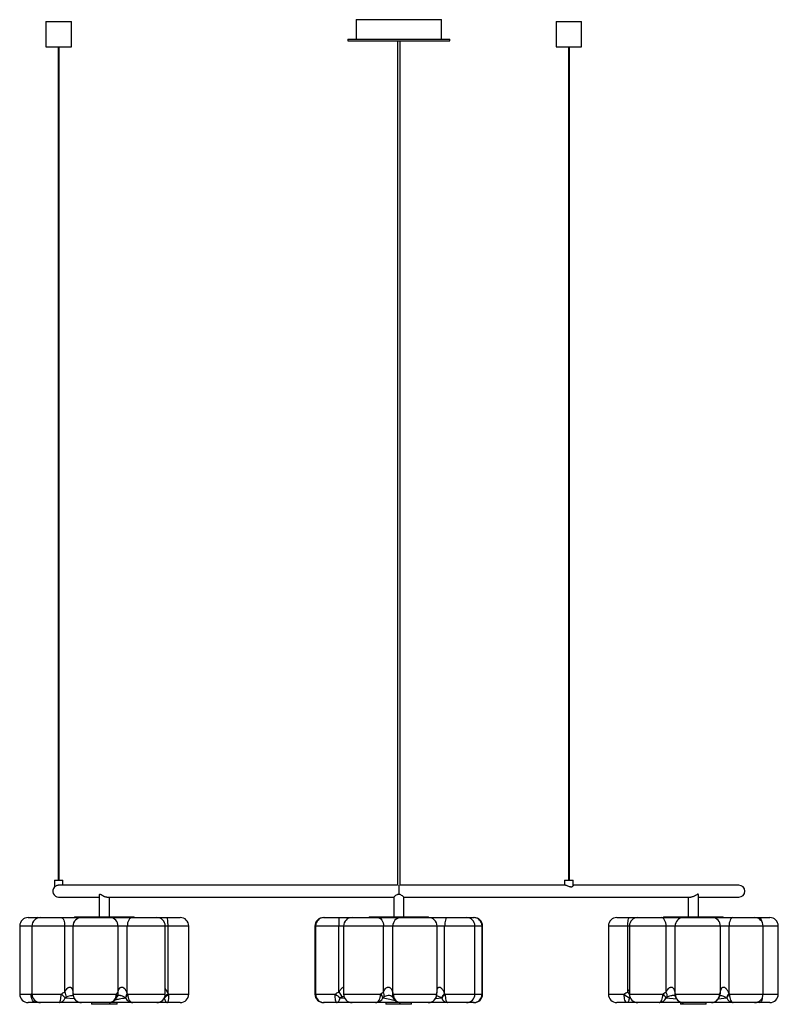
# Model space of a CAD drawing. Header units: millimetres. Extents: x -681 to 211, y -635 to 523.
import ezdxf

# ---------------------------------------------------------------- set-up
doc = ezdxf.new("R2010")
doc.units = ezdxf.units.MM

msp = doc.modelspace()

# ---------------------------------------------------------------- linework, layer by layer
at = {"color": 7, "linetype": 'Continuous', "lineweight": 25}
for p, q in [((-285.1, 522.6), (-285.1, 499.6)), ((-285.1, 522.6), (-185.1, 522.6)), ((-185.1, 499.6), (-185.1, 522.6)), ((-650.1, 520.6), (-650.1, 490.6)), ((-650.1, 520.6), (-620.1, 520.6)), ((-620.1, 490.6), (-620.1, 520.6)), ((-50.1, 520.6), (-50.1, 490.6)), ((-50.1, 520.6), (-20.1, 520.6)), ((-20.1, 490.6), (-20.1, 520.6)), ((-295.1, 499.6), (-295.1, 497.6)), ((-295.1, 499.6), (-175.1, 499.6)), ((-175.1, 497.6), (-175.1, 499.6)), ((-650.1, 490.6), (-620.1, 490.6)), ((-635.6, 490.6), (-635.6, -489.4)), ((-634.6, -489.4), (-634.6, 490.6)), ((-295.1, 497.6), (-175.1, 497.6)), ((-50.1, 490.6), (-20.1, 490.6)), ((-35.6, 490.6), (-35.6, -489.4)), ((-34.6, -489.4), (-34.6, 490.6)), ((-640.1, -489.4), (-640.1, -497.5)), ((-640.1, -489.4), (-630.1, -489.4)), ((-236.6, -495.4), (-635.1, -495.4)), ((-630.1, -495.4), (-630.1, -489.4)), ((-39.4, -495.4), (-233.6, -495.4)), ((-40.1, -489.4), (-40.1, -495.4)), ((-40.1, -489.4), (-30.1, -489.4)), ((-30.1, -495.9), (-30.1, -489.4)), ((164.9, -495.4), (-30.1, -495.4)), ((-635.1, -509.4), (-587.5, -509.4)), ((-587.5, -507.1), (-587.5, -532.4)), ((-578.5, -509.4), (-241.1, -509.4)), ((-575.5, -532.4), (-575.5, -509.4)), ((-241.1, -509.4), (-241.1, -532.4)), ((-229.2, -509.4), (108.3, -509.4)), ((-229.1, -532.4), (-229.1, -509.4)), ((105.3, -509.4), (105.3, -532.4)), ((117.3, -532.4), (117.3, -507.2)), ((117.3, -509.4), (164.9, -509.4)), ((-616.5, -532.4), (-616.5, -533.4)), ((-616.5, -532.4), (-546.5, -532.4)), ((-546.5, -533.4), (-546.5, -532.4)), ((-270.1, -532.4), (-270.1, -533.4)), ((-270.1, -532.4), (-200.1, -532.4)), ((-200.1, -533.4), (-200.1, -532.4)), ((76.3, -532.4), (76.3, -533.4)), ((76.3, -532.4), (146.3, -532.4)), ((146.3, -533.4), (146.3, -532.4)), ((-680.9, -543.4), (-680.9, -623.4)), ((-482.1, -543.4), (-680.9, -543.4)), ((-670.9, -533.4), (-492.1, -533.4)), ((-666.5, -543.4), (-666.5, -623.4)), ((-628, -620.9), (-628, -543.4)), ((-618.2, -623), (-618.2, -543.4)), ((-565.3, -620.9), (-565.3, -543.4)), ((-554.4, -623), (-554.4, -543.4)), ((-509.8, -623.4), (-509.8, -543.4)), ((-506.5, -623), (-506.5, -543.4)), ((-482.1, -623.4), (-482.1, -543.4)), ((-333.7, -543.4), (-333.7, -623.4)), ((-136.6, -543.4), (-333.7, -543.4)), ((-333, -543.4), (-333, -623.4)), ((-323.7, -533.4), (-146.6, -533.4)), ((-305.5, -533.4), (-305.5, -543.4)), ((-305.5, -620.9), (-305.5, -543.4)), ((-300.1, -543.4), (-300.1, -623.4)), ((-253.2, -620.9), (-253.2, -543.4)), ((-242, -623), (-242, -543.4)), ((-190.2, -620.9), (-190.2, -543.4)), ((-181.2, -623), (-181.2, -543.4)), ((-145.6, -623.4), (-145.6, -543.4)), ((-137.2, -623.4), (-137.2, -543.4)), ((-136.6, -623.4), (-136.6, -543.4)), ((11.4, -543.4), (11.4, -623.4)), ((211.1, -543.4), (11.4, -543.4)), ((21.4, -533.4), (201.1, -533.4)), ((34.1, -620.9), (34.1, -543.4)), ((36, -543.4), (36, -623.4)), ((79.2, -620.9), (79.2, -543.4)), ((89.8, -623), (89.8, -543.4)), ((143.1, -620.9), (143.1, -543.4)), ((153.2, -623), (153.2, -543.4)), ((193.3, -623.4), (193.3, -543.4)), ((211.1, -623.4), (211.1, -543.4)), ((-618.2, -623.4), (-567.2, -623.4)), ((-618.2, -624.1), (-618.2, -624.7)), ((-305.5, -620.9), (-301.8, -626.9)), ((-241.7, -623.4), (-190.6, -623.4)), ((90, -623.4), (142, -623.4)), ((-656.7, -633.4), (-670.9, -633.4)), ((-634.7, -633.4), (-656.5, -633.4)), ((-575.9, -633.4), (-608.3, -633.4)), ((-596.5, -633.4), (-596.5, -635.4)), ((-566.5, -635.4), (-596.5, -635.4)), ((-570.7, -633.4), (-575.4, -633.4)), ((-571.2, -633.4), (-573.5, -633)), ((-566.5, -635.4), (-566.5, -633.4)), ((-566.5, -635.4), (-566.5, -633.4)), ((-519.8, -633.4), (-547.9, -633.4)), ((-492.1, -633.4), (-519.5, -633.4)), ((-290.3, -633.4), (-323.7, -633.4)), ((-262.4, -633.4), (-290.1, -633.4)), ((-250.2, -633.4), (-250.2, -635.4)), ((-220.2, -635.4), (-250.2, -635.4)), ((-233.3, -633.4), (-242.1, -633.4)), ((-200.4, -633.4), (-233, -633.4)), ((-220.2, -635.4), (-220.2, -633.4)), ((-220.2, -635.4), (-220.2, -633.4)), ((-146.6, -633.4), (-200.1, -633.4)), ((45.6, -633.4), (21.4, -633.4)), ((71, -633.4), (46, -633.4)), ((96.2, -633.4), (96.2, -635.4)), ((126.2, -635.4), (96.2, -635.4)), ((132.5, -633.4), (99.5, -633.4)), ((126.2, -635.4), (126.2, -633.4)), ((126.2, -635.4), (126.2, -633.4)), ((183.3, -633.4), (158.1, -633.4)), ((201.1, -633.4), (183.5, -633.4))]:
    msp.add_line(p, q, dxfattribs=at)
at = {"color": 8, "linetype": 'Continuous', "lineweight": 25}
for p, q in [((-235.1, -495.4), (-235.1, -506.1)), ((-680.9, -623.4), (-667.4, -623.4)), ((-667.4, -623.4), (-666.5, -622.7)), ((-666.5, -623.4), (-632.2, -623.4)), ((-553.9, -623.4), (-509.8, -623.4)), ((-505.9, -623.4), (-482.1, -623.4)), ((-333.7, -623.4), (-309.9, -623.4)), ((-300.1, -623.4), (-256.5, -623.4)), ((-180.5, -623.4), (-136.6, -623.4)), ((11.4, -623.4), (29.8, -623.4)), ((36, -623.4), (75.4, -623.4)), ((153.8, -623.4), (211.1, -623.4)), ((-627.5, -627.8), (-616.7, -628.6)), ((-304, -627.8), (-298.8, -628.1)), ((-192, -628.5), (-184.6, -627.9)), ((36.9, -627.4), (36, -627.8)), ((36, -627.8), (37.2, -627.8)), ((79.1, -627.8), (91.3, -629.1)), ((140.8, -628.9), (150.4, -627.9))]:
    msp.add_line(p, q, dxfattribs=at)
at = {"color": 7, "linetype": 'Continuous', "lineweight": 25, "flags": 128}
for points in [[(-632, -533.4), (-631.2, -533.6), (-630.5, -534.2), (-629.8, -535.1), (-629.2, -536.4), (-628.7, -537.9), (-628.3, -539.6), (-628.1, -541.5), (-628, -543.4)], [(-548.2, -533.4), (-549.4, -533.6), (-550.6, -534.2), (-551.7, -535.1), (-552.6, -536.4), (-553.4, -537.9), (-554, -539.6), (-554.3, -541.5), (-554.4, -543.4)], [(-506.5, -543.4), (-506.5, -541.5), (-506.6, -539.6), (-506.7, -537.9), (-506.9, -536.4), (-507, -535.1), (-507.2, -534.2), (-507.4, -533.6), (-507.7, -533.4)], [(-260.2, -533.4), (-258.8, -533.6), (-257.5, -534.2), (-256.3, -535.1), (-255.2, -536.4), (-254.4, -537.9), (-253.7, -539.6), (-253.3, -541.5), (-253.2, -543.4)], [(-178.2, -533.4), (-178.8, -533.6), (-179.3, -534.2), (-179.8, -535.1), (-180.3, -536.4), (-180.7, -537.9), (-180.9, -539.6), (-181.1, -541.5), (-181.2, -543.4)], [(34.1, -543.4), (34.1, -541.5), (34.2, -539.6), (34.4, -537.9), (34.6, -536.4), (34.8, -535.1), (35.2, -534.2), (35.5, -533.6), (35.8, -533.4)], [(79.2, -543.4), (79.1, -541.5), (78.7, -539.6), (78.2, -537.9), (77.5, -536.4), (76.6, -535.1), (75.6, -534.2), (74.6, -533.6), (73.5, -533.4)], [(157.8, -533.4), (156.9, -533.6), (156, -534.2), (155.2, -535.1), (154.5, -536.4), (154, -537.9), (153.5, -539.6), (153.3, -541.5), (153.2, -543.4)], [(-662.3, -633.4), (-663.3, -633.3), (-664.3, -632.7), (-665.2, -631.8), (-665.9, -630.5), (-666.6, -629), (-667, -627.3), (-667.3, -625.4), (-667.4, -623.4)], [(-634.7, -633.4), (-634.2, -633.3), (-633.7, -632.7), (-633.3, -631.8), (-632.9, -630.5), (-632.6, -629), (-632.4, -627.3), (-632.2, -625.4), (-632.2, -623.4)], [(-575.9, -633.4), (-574.2, -633.3), (-572.6, -632.7), (-571.1, -631.8), (-569.8, -630.5), (-568.7, -629), (-567.9, -627.3), (-567.4, -625.4), (-567.2, -623.4)], [(-553.9, -623.4), (-553.8, -625.4), (-553.5, -627.3), (-552.9, -629), (-552.2, -630.5), (-551.2, -631.8), (-550.2, -632.7), (-549.1, -633.3), (-547.9, -633.4)], [(-505.9, -623.4), (-505.9, -625.4), (-506, -627.3), (-506.1, -629), (-506.3, -630.5), (-506.5, -631.8), (-506.7, -632.7), (-507, -633.3), (-507.2, -633.4)], [(-308.3, -633.4), (-308.6, -633.3), (-308.9, -632.7), (-309.2, -631.8), (-309.5, -630.5), (-309.7, -629), (-309.8, -627.3), (-309.9, -625.4), (-309.9, -623.4)], [(-262.4, -633.4), (-261.2, -633.3), (-260.1, -632.7), (-259.1, -631.8), (-258.2, -630.5), (-257.5, -629), (-257, -627.3), (-256.6, -625.4), (-256.5, -623.4)], [(-241.7, -623.4), (-241.5, -625.4), (-241, -627.3), (-240.2, -629), (-239.2, -630.5), (-237.8, -631.8), (-236.3, -632.7), (-234.7, -633.3), (-233, -633.4)], [(-180.5, -623.4), (-180.5, -625.4), (-180.3, -627.3), (-180.1, -629), (-179.7, -630.5), (-179.3, -631.8), (-178.8, -632.7), (-178.3, -633.3), (-177.8, -633.4)], [(33.1, -633.4), (32.5, -633.3), (31.9, -632.7), (31.3, -631.8), (30.8, -630.5), (30.4, -629), (30.1, -627.3), (29.9, -625.4), (29.8, -623.4)], [(71, -633.4), (71.9, -633.3), (72.7, -632.7), (73.4, -631.8), (74.1, -630.5), (74.6, -629), (75, -627.3), (75.3, -625.4), (75.4, -623.4)], [(153.8, -623.4), (153.9, -625.4), (154.1, -627.3), (154.5, -629), (155.1, -630.5), (155.7, -631.8), (156.5, -632.7), (157.3, -633.3), (158.1, -633.4)], [(-308.3, -633.4), (-307.7, -633.3), (-307, -633.1), (-306.4, -632.6), (-305.8, -631.9), (-305.2, -631.1), (-304.8, -630.1), (-304.4, -629), (-304, -627.8)], [(36, -627.8), (35.7, -629), (35.5, -630.1), (35.2, -631.1), (34.8, -631.9), (34.4, -632.6), (34, -633.1), (33.6, -633.3), (33.1, -633.4)]]:
    msp.add_lwpolyline(points, dxfattribs=at)
at = {"color": 8, "linetype": 'Continuous', "lineweight": 25, "flags": 128}
for points in [[(189, -533.4), (189.5, -533.6), (190.1, -534.2), (190.6, -535.1), (191.1, -536.4), (191.4, -537.6)], [(-667.4, -623.4), (-666.7, -624), (-666.5, -624.3)], [(-618.2, -623), (-618.3, -623.6), (-618.2, -624.2)], [(-243.2, -626.1), (-244.3, -625.5), (-245, -625.3), (-245.9, -625.2), (-246, -625.2), (-246.9, -625.2), (-247.6, -625.2), (-249.3, -625.6), (-251.5, -626.4), (-252.6, -626.9), (-252.6, -626.9)], [(-511, -628.2), (-510.8, -629.1), (-510.4, -630.2), (-510, -631.1), (-509.5, -631.9), (-509, -632.6), (-508.4, -633.1), (-507.8, -633.4), (-507.2, -633.4)], [(192.3, -627.7), (192.1, -629), (191.7, -630.5), (191.2, -631.8), (190.6, -632.7), (190, -633.3), (189.4, -633.4)]]:
    msp.add_lwpolyline(points, dxfattribs=at)
at = {"color": 7, "linetype": 'Continuous', "lineweight": 25}
for centre, radius, start, end in [((-635.1, -502.4), 7, 135.3231, 270), ((164.9, -502.4), 7, 270, 90), ((-670.9, -543.4), 10, 90, 180), ((-656.5, -543.4), 10, 90, 180), ((-608.3, -543.4), 9.97, 90.187, 180.1858), ((-575, -543.1), 9.67, 358.0271, 87.8809), ((-519.8, -543.4), 10, 0, 90), ((-492.1, -543.4), 10, 0, 90), ((-323.7, -543.4), 10, 90, 180), ((-323, -543.4), 10, 90, 180), ((-290.1, -543.4), 10, 90, 180), ((-232.6, -542.9), 9.47, 93.7368, 183.3032), ((-200.2, -543.4), 10, 360, 90), ((-155.6, -543.4), 10, 0, 90), ((-147.2, -543.4), 10, 0, 90), ((-146.6, -543.4), 10, 0, 90), ((21.4, -543.4), 10, 90, 180), ((46, -543.4), 10, 90, 180), ((99.6, -543.2), 9.77, 91.4243, 181.3568), ((133.2, -543.4), 9.92, 359.5451, 89.5377), ((183.3, -543.4), 10, 0, 90), ((201.1, -543.4), 10, 0, 90), ((-670.9, -623.4), 10, 180, 270), ((-656.5, -623.4), 10, 180, 270), ((-654.4, -651.8), 36, 41.8803, 51.9681), ((-642.2, -629.7), 16.7, 9.7228, 31.6867), ((-608.2, -623.5), 9.95, 179.7259, 269.7233), ((-608.3, -623.4), 10, 187.0395, 270), ((-548.1, -628.6), 8.44, 138.3639, 174.0498), ((-547.9, -629.6), 8.63, 134.2761, 168.3726), ((-519.8, -623.4), 10, 270, 0), ((-492.1, -623.4), 10, 270, 0), ((-323.7, -623.4), 10, 180, 270), ((-323, -623.4), 10, 180, 270), ((-255.7, -555.6), 86.8, 231.3514, 236.1826), ((-290.1, -623.4), 10, 180, 270), ((-261.8, -629.9), 8.38, 15.0017, 50.8327), ((-260.4, -624.7), 8.13, 344.2041, 27.3241), ((-200.5, -623.5), 9.94, 270.3779, 0.373), ((-200.4, -623.4), 10, 270, 352.8079), ((-161.5, -642.3), 27.6, 135.5291, 148.0701), ((-159.1, -647.3), 32, 131.9655, 142.7788), ((-155.6, -623.4), 10, 270, 0), ((-147.2, -623.4), 10, 270, 0), ((-146.6, -623.4), 10, 270, 0), ((21.4, -623.4), 10, 180, 270), ((59.1, -588.3), 45.8, 230.1808, 239.6045), ((46, -623.4), 10, 180, 270), ((65.9, -635.4), 15.2, 29.9989, 51.603), ((70, -626.2), 10.6, 356.505, 30.1503), ((99.8, -623.7), 9.74, 178.4224, 268.3304), ((132.2, -623.7), 9.73, 271.7232, 1.6253), ((163.5, -632.9), 14.3, 136.381, 158.9415), ((164.4, -634.9), 15.6, 132.6706, 153.1758), ((183.3, -623.4), 10, 270, 0), ((201.1, -623.4), 10, 270, 0), ((-635.2, -625.5), 8, 273.8753, 343.2502), ((-575.9, -623.4), 10, 270, 338.2389), ((-547.8, -624), 9.41, 204.1305, 269.2246), ((-262.5, -623.9), 9.57, 270.5735, 335.9947), ((-233, -623.4), 10, 203.6249, 270), ((-177.2, -625.8), 7.71, 196.0285, 265.4325), ((70.8, -624.5), 8.92, 271.642, 338.677), ((99.5, -623.4), 10, 196.3314, 270), ((132.5, -623.4), 10, 270, 345.3915), ((158.5, -624.9), 8.6, 200.6782, 267.8132)]:
    msp.add_arc(centre, radius, start, end, dxfattribs=at)
at = {"color": 8, "linetype": 'Continuous', "lineweight": 25}
for centre, radius, start, end in [((-659.4, -535.9), 2.52, 99.1094, 156.0507), ((-613.8, -624.1), 4.43, 171.0979, 187.0058), ((-570.3, -625.9), 3.97, 341.9966, 38.7508), ((-571.9, -622.6), 6.82, 330.1901, 14.2618), ((-570.4, -552.3), 96.1, 308.3951, 312.2163), ((-587.7, -543.4), 113.7, 312.83, 315.5675), ((-237.7, -625.3), 4.94, 151.6946, 203.1728), ((-238, -625.9), 4.47, 146.9908, 200.5381), ((-194.3, -624.2), 3.8, 352.878, 11.8357), ((89.5, -587), 65, 211.486, 214.6036), ((94.6, -624.5), 5.02, 162.3648, 196.4038), ((94.2, -625.1), 4.48, 158.6789, 195.2819), ((138.5, -625.1), 3.85, 346.332, 24.7519), ((136, -621.7), 7.11, 344.2788, 6.4747), ((-663.6, -632), 1.9, 311.4386, 0.6554), ((189.9, -631.7), 1.8, 194.9622, 253.1389)]:
    msp.add_arc(centre, radius, start, end, dxfattribs=at)
at = {"color": 7, "linetype": 'Continuous', "lineweight": 25}
for points, knots in [([(-236.6, 497.6), (-236.6, 492.7), (-236.6, 483.2), (-236.6, 469.3), (-236.6, 456.2), (-236.6, 443.8), (-236.6, 432.1), (-236.6, 421.4), (-236.6, 411.6), (-236.6, 402.7), (-236.6, 394.5), (-236.6, 387.1), (-236.6, 375.6), (-236.6, 359.5), (-236.6, 338.3), (-236.6, 316.1), (-236.6, 292.9), (-236.6, 268.9), (-236.6, 244.9), (-236.6, 221), (-236.6, 200.6), (-236.6, 183.7), (-236.6, 170.5), (-236.6, 157.8), (-236.6, 145.5), (-236.6, 134.6), (-236.6, 125.1), (-236.6, 117.3), (-236.6, 110.1), (-236.6, 103.2), (-236.6, 96.2), (-236.6, 89.3), (-236.6, 82.6), (-236.6, 76.1), (-236.6, 69.9), (-236.6, 63.7), (-236.6, 57.4), (-236.6, 51.1), (-236.6, 45), (-236.6, 39.1), (-236.6, 33.4), (-236.6, 27.3), (-236.6, 20.6), (-236.6, 13), (-236.6, 4.4), (-236.6, -6.1), (-236.6, -18.8), (-236.6, -33.6), (-236.6, -49), (-236.6, -64.7), (-236.6, -80.5), (-236.6, -99.6), (-236.6, -122.2), (-236.6, -148.3), (-236.6, -173.1), (-236.6, -196.4), (-236.6, -218.2), (-236.6, -234.9), (-236.6, -246.8), (-236.6, -253.8), (-236.6, -260.7), (-236.6, -267.6), (-236.6, -274.5), (-236.6, -281.7), (-236.6, -290.4), (-236.6, -300.9), (-236.6, -313.4), (-236.6, -327.1), (-236.6, -342), (-236.6, -358.1), (-236.6, -375.2), (-236.6, -392), (-236.6, -408.1), (-236.6, -423.4), (-236.6, -439), (-236.6, -454.8), (-236.6, -470.7), (-236.6, -484.3), (-236.6, -492.5), (-236.6, -495.4)], [0, 0, 0, 0, 0.012755, 0.024883, 0.036417, 0.047358, 0.057687, 0.067372, 0.075883, 0.08376, 0.090969, 0.097479, 0.103419, 0.121381, 0.139986, 0.159023, 0.17972, 0.20074, 0.221808, 0.242622, 0.263618, 0.275576, 0.287381, 0.298877, 0.310057, 0.320941, 0.32956, 0.337672, 0.345524, 0.355013, 0.365096, 0.37587, 0.38697, 0.398232, 0.409591, 0.420955, 0.433364, 0.445594, 0.457373, 0.46844, 0.478924, 0.48835, 0.497981, 0.508029, 0.51856, 0.529352, 0.544966, 0.561171, 0.577644, 0.594101, 0.610323, 0.626623, 0.652524, 0.678462, 0.704129, 0.725537, 0.746497, 0.766898, 0.773626, 0.780276, 0.786846, 0.793333, 0.799736, 0.806376, 0.813757, 0.824212, 0.835827, 0.848559, 0.862352, 0.877132, 0.892806, 0.90926, 0.922645, 0.936346, 0.950273, 0.964327, 0.978398, 0.992368, 1, 1, 1, 1]), ([(-233.6, -495.4), (-233.6, -491.8), (-233.6, -482.1), (-233.6, -466.4), (-233.6, -448.7), (-233.6, -431.4), (-233.6, -414.8), (-233.6, -399), (-233.6, -384.5), (-233.6, -371.4), (-233.6, -359.6), (-233.6, -348.8), (-233.6, -338.9), (-233.6, -329.7), (-233.6, -313.5), (-233.6, -289.9), (-233.6, -259.2), (-233.6, -228.5), (-233.6, -197.9), (-233.6, -167.5), (-233.6, -137.5), (-233.6, -107.9), (-233.6, -83), (-233.6, -62.6), (-233.6, -46.9), (-233.6, -31.6), (-233.6, -18.6), (-233.6, -7.8), (-233.6, 0.7), (-233.6, 8.7), (-233.6, 15.9), (-233.6, 22.9), (-233.6, 29.6), (-233.6, 35.9), (-233.6, 42), (-233.6, 48.2), (-233.6, 55.2), (-233.6, 63.2), (-233.6, 72.1), (-233.6, 80.2), (-233.6, 87.2), (-233.6, 92.9), (-233.6, 98.8), (-233.6, 104.8), (-233.6, 111), (-233.6, 117.9), (-233.6, 125.8), (-233.6, 134.6), (-233.6, 144.3), (-233.6, 154.7), (-233.6, 165.5), (-233.6, 179.8), (-233.6, 197.9), (-233.6, 219.7), (-233.6, 241.8), (-233.6, 263.7), (-233.6, 285.2), (-233.6, 306), (-233.6, 321.9), (-233.6, 333), (-233.6, 339.6), (-233.6, 346.4), (-233.6, 353.7), (-233.6, 361.8), (-233.6, 370.8), (-233.6, 380.4), (-233.6, 390.7), (-233.6, 401.8), (-233.6, 413.7), (-233.6, 426.2), (-233.6, 439.3), (-233.6, 453), (-233.6, 467.3), (-233.6, 482.2), (-233.6, 492.4), (-233.6, 497.6)], [0, 0, 0, 0, 0.009627, 0.025452, 0.041148, 0.056524, 0.071407, 0.085648, 0.099122, 0.110709, 0.121495, 0.131424, 0.140453, 0.148717, 0.156958, 0.185466, 0.214441, 0.243637, 0.273053, 0.302715, 0.332304, 0.361659, 0.391471, 0.408173, 0.424675, 0.440837, 0.457055, 0.467195, 0.477136, 0.486731, 0.495831, 0.504462, 0.515147, 0.525814, 0.536966, 0.548777, 0.561053, 0.577692, 0.594568, 0.611378, 0.620731, 0.629818, 0.638616, 0.647082, 0.655081, 0.662942, 0.671058, 0.679681, 0.688822, 0.698354, 0.708126, 0.717995, 0.73689, 0.756153, 0.775581, 0.794832, 0.81367, 0.831939, 0.84945, 0.855287, 0.861009, 0.86671, 0.873105, 0.880307, 0.888117, 0.896608, 0.905743, 0.915483, 0.926006, 0.937084, 0.948683, 0.960775, 0.973346, 0.986406, 1, 1, 1, 1]), ([(-635, -495.5), (-635.4, -495.5), (-636.2, -495.5), (-637.5, -495.8), (-638.7, -496.4), (-639.6, -497), (-640.1, -497.5), (-640.1, -497.5), (-640.1, -497.5)], [0, 0, 0, 0, 0.135191, 0.302313, 0.486894, 0.705052, 0.881709, 1, 1, 1, 1]), ([(-30.1, -495.9), (-30.1, -495.9), (-30.1, -496.1), (-30.4, -496.6), (-31.1, -497.2), (-32.1, -497.6), (-33.3, -497.5), (-34.7, -497.2), (-36.2, -496.5), (-37.7, -495.9), (-38.9, -495.5), (-39.3, -495.5), (-39.5, -495.5)], [0, 0, 0, 0, 0.012266, 0.12865, 0.265809, 0.361786, 0.458306, 0.545803, 0.680113, 0.816626, 0.925924, 1, 1, 1, 1]), ([(-578.5, -509.4), (-578.7, -509.4), (-579.3, -509.5), (-580.5, -509.2), (-582.2, -508.5), (-584.1, -507.4), (-585.6, -506.4), (-586.6, -506), (-587.2, -506.1), (-587.5, -506.6), (-587.5, -507), (-587.4, -507.1)], [0, 0, 0, 0, 0.047691, 0.161706, 0.28205, 0.4613, 0.643798, 0.72964, 0.816017, 0.925182, 1, 1, 1, 1]), ([(-235.1, -506.1), (-235.4, -506.1), (-236.1, -506.1), (-237.4, -506.7), (-239, -507.7), (-240.3, -508.7), (-241, -509.4), (-241.1, -509.4), (-241.1, -509.4)], [0, 0, 0, 0, 0.070604, 0.209214, 0.439985, 0.682912, 0.857348, 1, 1, 1, 1]), ([(-229.2, -509.4), (-229.2, -509.4), (-229.1, -509.5), (-229.5, -509.1), (-230.3, -508.4), (-231.6, -507.4), (-233.2, -506.5), (-234.4, -506.1), (-235, -506.1), (-235.1, -506.1)], [0, 0, 0, 0, 0.078052, 0.228411, 0.388877, 0.628731, 0.833883, 0.950929, 1, 1, 1, 1]), ([(117.2, -507.2), (117.2, -506.9), (117.2, -506.4), (116.8, -506), (116.1, -506), (115.1, -506.6), (113.6, -507.6), (111.7, -508.6), (109.8, -509.3), (108.8, -509.4), (108.3, -509.4)], [0, 0, 0, 0, 0.116418, 0.205986, 0.296353, 0.397483, 0.565496, 0.743678, 0.876928, 1, 1, 1, 1]), ([(-632.2, -623.4), (-631.5, -622.9), (-630.8, -622.4), (-629.4, -621.6), (-628.7, -621.3), (-628, -620.9)], [0, 0, 0, 0, 0.5, 0.5, 1, 1, 1, 1]), ([(-628, -620.9), (-627.6, -620.3), (-627.2, -619.6), (-626.2, -618.3), (-625.7, -617.6), (-624.9, -616.7), (-624.5, -616.5), (-623.9, -616), (-623.6, -615.7), (-622.9, -615.4), (-622.5, -615.3), (-621.9, -615.2), (-621.8, -615.2), (-621.4, -615.3), (-621.2, -615.3), (-620.9, -615.4), (-620.8, -615.5), (-620.5, -615.7), (-620.4, -615.8), (-620.1, -616.1), (-620, -616.2), (-619.8, -616.4), (-619.7, -616.6), (-619.5, -617), (-619.3, -617.3), (-619.1, -618), (-618.9, -618.3), (-618.7, -619.3), (-618.5, -620.1), (-618.3, -621.5), (-618.3, -622.2), (-618.2, -623)], [0, 0, 0, 0, 0.125, 0.125, 0.25, 0.25, 0.3125, 0.3125, 0.375, 0.375, 0.4375, 0.4375, 0.46875, 0.46875, 0.5, 0.5, 0.53125, 0.53125, 0.5625, 0.5625, 0.59375, 0.59375, 0.625, 0.625, 0.6875, 0.6875, 0.75, 0.75, 0.875, 0.875, 1, 1, 1, 1]), ([(-618.3, -623.8), (-618.3, -623.8), (-618.3, -623.8), (-618.3, -623.9), (-618.2, -624.1), (-618.2, -624.2)], [0, 0, 0, 0, 0.179581, 0.875456, 1, 1, 1, 1]), ([(-567.2, -623.4), (-566.9, -622.9), (-566.6, -622.4), (-565.9, -621.6), (-565.6, -621.3), (-565.3, -620.9)], [0, 0, 0, 0, 0.5, 0.5, 1, 1, 1, 1]), ([(-565.3, -620.9), (-565.2, -620.3), (-564.9, -619.6), (-564.4, -618.3), (-564.1, -617.6), (-563.5, -616.7), (-563.3, -616.5), (-562.8, -616), (-562.5, -615.7), (-561.8, -615.4), (-561.5, -615.3), (-560.9, -615.2), (-560.7, -615.2), (-560.3, -615.3), (-560.1, -615.3), (-559.7, -615.4), (-559.5, -615.5), (-559.1, -615.7), (-559, -615.8), (-558.6, -616.1), (-558.5, -616.2), (-558.1, -616.4), (-558, -616.6), (-557.6, -617), (-557.3, -617.3), (-556.8, -618), (-556.6, -618.3), (-556, -619.3), (-555.6, -620.1), (-555, -621.5), (-554.7, -622.2), (-554.4, -623)], [0, 0, 0, 0, 0.125, 0.125, 0.25, 0.25, 0.3125, 0.3125, 0.375, 0.375, 0.4375, 0.4375, 0.46875, 0.46875, 0.5, 0.5, 0.53125, 0.53125, 0.5625, 0.5625, 0.59375, 0.59375, 0.625, 0.625, 0.6875, 0.6875, 0.75, 0.75, 0.875, 0.875, 1, 1, 1, 1]), ([(-309.9, -623.4), (-309.3, -622.9), (-308.6, -622.4), (-307.1, -621.6), (-306.3, -621.3), (-305.5, -620.9)], [0, 0, 0, 0, 0.5, 0.5, 1, 1, 1, 1]), ([(-256.5, -623.4), (-256, -622.9), (-255.4, -622.4), (-254.3, -621.6), (-253.7, -621.3), (-253.2, -620.9)], [0, 0, 0, 0, 0.5, 0.5, 1, 1, 1, 1]), ([(-253.2, -620.9), (-252.8, -620.3), (-252.5, -619.6), (-251.7, -618.3), (-251.2, -617.6), (-250.4, -616.7), (-250.2, -616.5), (-249.5, -616), (-249.2, -615.7), (-248.4, -615.4), (-248.1, -615.3), (-247.4, -615.2), (-247.2, -615.2), (-246.8, -615.3), (-246.6, -615.3), (-246.2, -615.4), (-246.1, -615.5), (-245.7, -615.7), (-245.6, -615.8), (-245.2, -616.1), (-245.1, -616.2), (-244.8, -616.4), (-244.7, -616.6), (-244.3, -617), (-244.1, -617.3), (-243.7, -618), (-243.5, -618.3), (-243.1, -619.3), (-242.8, -620.1), (-242.4, -621.5), (-242.2, -622.2), (-242, -623)], [0, 0, 0, 0, 0.125, 0.125, 0.25, 0.25, 0.3125, 0.3125, 0.375, 0.375, 0.4375, 0.4375, 0.46875, 0.46875, 0.5, 0.5, 0.53125, 0.53125, 0.5625, 0.5625, 0.59375, 0.59375, 0.625, 0.625, 0.6875, 0.6875, 0.75, 0.75, 0.875, 0.875, 1, 1, 1, 1]), ([(-190.6, -623.4), (-190.5, -622.9), (-190.4, -622.4), (-190.3, -621.6), (-190.2, -621.3), (-190.2, -620.9)], [0, 0, 0, 0, 0.5, 0.5, 1, 1, 1, 1]), ([(-190.5, -624.7), (-190.5, -624.6), (-190.4, -623.7), (-190.2, -622.6), (-190.2, -621.3), (-190.2, -620.9)], [0, 0, 0, 0, 0.050522, 0.725423, 1, 1, 1, 1]), ([(-190.2, -620.9), (-190.2, -620.3), (-190.2, -619.6), (-190, -618.3), (-189.8, -617.6), (-189.5, -616.7), (-189.3, -616.5), (-189, -616), (-188.8, -615.7), (-188.3, -615.4), (-188.1, -615.3), (-187.6, -615.2), (-187.4, -615.2), (-187.1, -615.3), (-186.9, -615.3), (-186.6, -615.4), (-186.4, -615.5), (-186.1, -615.7), (-185.9, -615.8), (-185.6, -616.1), (-185.4, -616.2), (-185.1, -616.4), (-185, -616.6), (-184.6, -617), (-184.3, -617.3), (-183.8, -618), (-183.6, -618.3), (-182.9, -619.3), (-182.5, -620.1), (-181.8, -621.5), (-181.5, -622.2), (-181.2, -623)], [0, 0, 0, 0, 0.125, 0.125, 0.25, 0.25, 0.3125, 0.3125, 0.375, 0.375, 0.4375, 0.4375, 0.46875, 0.46875, 0.5, 0.5, 0.53125, 0.53125, 0.5625, 0.5625, 0.59375, 0.59375, 0.625, 0.625, 0.6875, 0.6875, 0.75, 0.75, 0.875, 0.875, 1, 1, 1, 1]), ([(29.8, -623.4), (30.4, -622.9), (31.1, -622.4), (32.5, -621.6), (33.3, -621.3), (34.1, -620.9)], [0, 0, 0, 0, 0.5, 0.5, 1, 1, 1, 1]), ([(75.4, -623.4), (76, -622.9), (76.6, -622.4), (77.9, -621.6), (78.5, -621.3), (79.2, -620.9)], [0, 0, 0, 0, 0.5, 0.5, 1, 1, 1, 1]), ([(79.2, -620.9), (79.5, -620.3), (79.9, -619.6), (80.8, -618.3), (81.3, -617.6), (82.1, -616.7), (82.4, -616.5), (83.1, -616), (83.4, -615.7), (84.2, -615.4), (84.6, -615.3), (85.2, -615.2), (85.4, -615.2), (85.7, -615.3), (85.9, -615.3), (86.3, -615.4), (86.4, -615.5), (86.8, -615.7), (86.9, -615.8), (87.2, -616.1), (87.3, -616.2), (87.6, -616.4), (87.7, -616.6), (88, -617), (88.2, -617.3), (88.5, -618), (88.7, -618.3), (89.1, -619.3), (89.3, -620.1), (89.6, -621.5), (89.7, -622.2), (89.8, -623)], [0, 0, 0, 0, 0.125, 0.125, 0.25, 0.25, 0.3125, 0.3125, 0.375, 0.375, 0.4375, 0.4375, 0.46875, 0.46875, 0.5, 0.5, 0.53125, 0.53125, 0.5625, 0.5625, 0.59375, 0.59375, 0.625, 0.625, 0.6875, 0.6875, 0.75, 0.75, 0.875, 0.875, 1, 1, 1, 1]), ([(142, -623.4), (142.2, -622.9), (142.4, -622.4), (142.8, -621.6), (142.9, -621.3), (143.1, -620.9)], [0, 0, 0, 0, 0.5, 0.5, 1, 1, 1, 1]), ([(142.2, -626), (142.2, -625.9), (142.3, -625.4), (142.6, -624.7), (142.8, -624), (142.9, -623.7)], [0, 0, 0, 0, 0.0526602, 0.6196661, 1, 1, 1, 1]), ([(143.1, -620.9), (143.2, -620.3), (143.3, -619.6), (143.6, -618.3), (143.9, -617.6), (144.3, -616.7), (144.5, -616.5), (145, -616), (145.2, -615.7), (145.8, -615.4), (146.1, -615.3), (146.6, -615.2), (146.8, -615.2), (147.2, -615.3), (147.4, -615.3), (147.7, -615.4), (147.9, -615.5), (148.3, -615.7), (148.5, -615.8), (148.8, -616.1), (148.9, -616.2), (149.3, -616.4), (149.4, -616.6), (149.8, -617), (150.1, -617.3), (150.6, -618), (150.8, -618.3), (151.5, -619.3), (151.9, -620.1), (152.6, -621.5), (152.9, -622.2), (153.2, -623)], [0, 0, 0, 0, 0.125, 0.125, 0.25, 0.25, 0.3125, 0.3125, 0.375, 0.375, 0.4375, 0.4375, 0.46875, 0.46875, 0.5, 0.5, 0.53125, 0.53125, 0.5625, 0.5625, 0.59375, 0.59375, 0.625, 0.625, 0.6875, 0.6875, 0.75, 0.75, 0.875, 0.875, 1, 1, 1, 1]), ([(-608.6, -633.4), (-611, -633.4), (-619.8, -633.4), (-628.4, -633.4), (-634.7, -633.4)], [0, 0, 0, 0, 0.269849, 1, 1, 1, 1]), ([(-625.8, -626.9), (-626.1, -627), (-626.4, -627.1), (-627, -627.4), (-627.2, -627.6), (-627.5, -627.8)], [0, 0, 0, 0, 0.5, 0.5, 1, 1, 1, 1]), ([(-547.9, -633.4), (-549.6, -633.4), (-551.4, -633.4), (-555, -633.4), (-556.8, -633.4), (-560.5, -633.4), (-562.4, -633.4), (-565.3, -633.4), (-566.3, -633.4), (-568.3, -633.4), (-569.4, -633.4), (-570.5, -633.4)], [0, 0, 0, 0, 0.25, 0.25, 0.5, 0.5, 0.75, 0.75, 0.875, 0.875, 1, 1, 1, 1]), ([(-566.6, -627.2), (-566.6, -627.1), (-566.4, -626.8), (-566.2, -626.4), (-566.1, -626.1), (-566, -626)], [0, 0, 0, 0, 0.049721, 0.545655, 1, 1, 1, 1]), ([(-566, -626), (-566, -626), (-566, -625.9), (-565.9, -625.8), (-565.6, -625.7), (-565.5, -625.6)], [0, 0, 0, 0, 0.262447, 0.736593, 1, 1, 1, 1]), ([(-301.8, -626.9), (-302.2, -627), (-302.6, -627.1), (-303.3, -627.4), (-303.7, -627.6), (-304, -627.8)], [0, 0, 0, 0, 0.5, 0.5, 1, 1, 1, 1]), ([(-242.4, -633.4), (-243.4, -633.4), (-244.3, -633.4), (-246.1, -633.4), (-247, -633.4), (-249.6, -633.4), (-251.3, -633.4), (-254.5, -633.4), (-256.1, -633.4), (-259.3, -633.4), (-260.8, -633.4), (-262.4, -633.4)], [0, 0, 0, 0, 0.125, 0.125, 0.25, 0.25, 0.5, 0.5, 0.75, 0.75, 1, 1, 1, 1]), ([(-252.6, -626.9), (-252.8, -627), (-252.9, -627.1), (-253.3, -627.4), (-253.5, -627.6), (-253.7, -627.8)], [0, 0, 0, 0, 0.5, 0.5, 1, 1, 1, 1]), ([(-243.2, -626.1), (-243.1, -626.1), (-242.8, -626.4), (-242.5, -626.7), (-242.3, -627.1), (-242.2, -627.3)], [0, 0, 0, 0, 0.258566, 0.698625, 1, 1, 1, 1]), ([(-241.7, -633.4), (-241.9, -633.4), (-242.1, -633.4), (-242.4, -633.4), (-242.4, -633.4), (-242.4, -633.4), (-242.4, -633.4)], [0, 0, 0, 0, 0.001258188, 0.001258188, 0.001258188, 0.001290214, 0.001290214, 0.001290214, 0.001290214]), ([(-242.2, -627.3), (-242.2, -627.3), (-242.2, -627.4), (-242.1, -627.5), (-242.1, -627.6)], [0, 0, 0, 0, 0.032855, 1, 1, 1, 1]), ([(-237.1, -632.4), (-237.8, -632.7), (-239.2, -633.4), (-240.7, -633.4), (-241.4, -633.4)], [0, 0, 0, 0, 0.535761, 1, 1, 1, 1]), ([(99.1, -633.4), (96.8, -633.4), (91.9, -633.4), (82.5, -633.4), (75.6, -633.4), (71, -633.4)], [0, 0, 0, 0, 0.237076, 0.491488, 1, 1, 1, 1]), ([(80.6, -626.9), (80.3, -627), (80.1, -627.1), (79.6, -627.4), (79.3, -627.6), (79.1, -627.8)], [0, 0, 0, 0, 0.5, 0.5, 1, 1, 1, 1]), ([(89.4, -625.4), (89.4, -625.4), (89.5, -625.4), (89.5, -625.5), (89.6, -625.5), (89.6, -625.5), (89.7, -625.6), (89.8, -625.8), (89.8, -625.9)], [0, 0, 0, 0, 0.001497, 0.138804, 0.317434, 0.616109, 0.82849, 1, 1, 1, 1]), ([(89.8, -625.9), (89.8, -626), (89.8, -626.1), (89.9, -626.2), (89.9, -626.3)], [0, 0, 0, 0, 0.565708, 1, 1, 1, 1]), ([(158.1, -633.4), (152.1, -633.4), (143.9, -633.4), (135.3, -633.4), (133, -633.4), (132.9, -633.4)], [0, 0, 0, 0, 0.73482, 0.990119, 1, 1, 1, 1])]:
    msp.add_open_spline(points, degree=3, knots=knots, dxfattribs=at)
at = {"color": 8, "linetype": 'Continuous', "lineweight": 25}
for points, knots in [([(-618, -625.2), (-618.1, -625.2), (-618.4, -625.2), (-619.5, -625.3), (-621.6, -625.7), (-623.8, -626.3), (-625.2, -626.7), (-625.8, -626.9)], [0, 0, 0, 0, 0.024959, 0.113896, 0.343893, 0.763603, 1, 1, 1, 1]), ([(-556.5, -627.7), (-556.9, -627.4), (-557.7, -626.9), (-559.2, -626.1), (-560.7, -625.6), (-562, -625.3), (-562.7, -625.2), (-563.3, -625.1), (-563.9, -625.2), (-564.8, -625.3), (-565.3, -625.4), (-565.5, -625.6), (-565.5, -625.6)], [0, 0, 0, 0, 0.175975, 0.354255, 0.543706, 0.617392, 0.691852, 0.695042, 0.763755, 0.825174, 0.984009, 1, 1, 1, 1]), ([(-509.8, -617), (-509.5, -617.4), (-508.7, -618.5), (-507.6, -620.6), (-506.9, -622.2), (-506.5, -623)], [0, 0, 0, 0, 0.246726, 0.622931, 1, 1, 1, 1]), ([(-305.5, -620.9), (-305.2, -620.4), (-304.5, -619.4), (-303.5, -618), (-302.3, -616.6), (-301.2, -615.6), (-300.4, -615.2), (-300.1, -615.2), (-300.1, -615.2)], [0, 0, 0, 0, 0.212311, 0.409997, 0.611143, 0.842384, 0.972609, 1, 1, 1, 1]), ([(34.1, -620.9), (34.4, -620.4), (35, -619.4), (35.7, -618.5), (36, -618.1)], [0, 0, 0, 0, 0.531278, 1, 1, 1, 1]), ([(89.4, -625.4), (89.3, -625.4), (88.9, -625.2), (88.5, -625.2), (87.9, -625.1), (87.3, -625.2), (86, -625.3), (84.1, -625.7), (82.2, -626.3), (81, -626.7), (80.6, -626.9)], [0, 0, 0, 0, 0.054449, 0.140338, 0.144017, 0.223278, 0.294125, 0.477342, 0.811685, 1, 1, 1, 1]), ([(150.2, -627.7), (149.7, -627.4), (148.7, -626.9), (146.9, -626.1), (145.2, -625.6), (143.8, -625.3), (143.1, -625.2), (142.7, -625.2), (142.6, -625.2), (142.4, -625.2)], [0, 0, 0, 0, 0.239745, 0.48263, 0.740734, 0.841124, 0.942566, 0.946911, 1, 1, 1, 1]), ([(-568.4, -630), (-566.8, -629.6), (-562.8, -628.8), (-558.8, -628.2), (-556.3, -627.9)], [0, 0, 0, 0, 0.397661, 1, 1, 1, 1]), ([(-299.6, -626.3), (-299.7, -626.4), (-300.5, -626.5), (-301.2, -626.7), (-301.8, -626.9)], [0, 0, 0, 0, 0.092849, 1, 1, 1, 1]), ([(-253.7, -627.8), (-251, -628.2), (-246.1, -629), (-241.5, -630.3), (-239.4, -630.9)], [0, 0, 0, 0, 0.55336, 1, 1, 1, 1]), ([(-184.9, -627.7), (-185.5, -627.4), (-186.6, -626.9), (-188.6, -626.1), (-190, -625.7), (-190.7, -625.5)], [0, 0, 0, 0, 0.3313669, 0.6670744, 1, 1, 1, 1])]:
    msp.add_open_spline(points, degree=3, knots=knots, dxfattribs=at)
at = {"color": 7, "linetype": 'Continuous', "lineweight": 25}
for points in [[(-618.2, -623), (-618.2, -623.1), (-618.2, -623.3), (-618.2, -623.4)], [(-554.4, -623), (-554.3, -623.1), (-554.1, -623.3), (-553.9, -623.4)], [(-506.5, -623), (-506.3, -623.1), (-506.1, -623.3), (-505.9, -623.4)], [(-242, -623), (-241.9, -623.1), (-241.8, -623.3), (-241.7, -623.4)], [(-181.2, -623), (-180.9, -623.1), (-180.7, -623.3), (-180.5, -623.4)], [(89.8, -623), (89.9, -623.1), (90, -623.3), (90, -623.4)], [(153.2, -623), (153.4, -623.1), (153.6, -623.3), (153.8, -623.4)], [(-571.2, -633.4), (-571.3, -633.4), (-571.4, -633.4), (-571.5, -633.4)], [(-570.5, -633.4), (-570.7, -633.4), (-571, -633.4), (-571.2, -633.4)], [(-556.3, -627.9), (-556.4, -627.8), (-556.5, -627.8), (-556.5, -627.7)], [(-241.9, -633.4), (-241.8, -633.4), (-241.7, -633.4), (-241.7, -633.4)], [(-184.6, -627.9), (-184.7, -627.8), (-184.8, -627.8), (-184.9, -627.7)], [(150.4, -627.9), (150.3, -627.8), (150.3, -627.8), (150.2, -627.7)]]:
    msp.add_open_spline(points, degree=3, dxfattribs=at)

doc.saveas('drawing.dxf')
